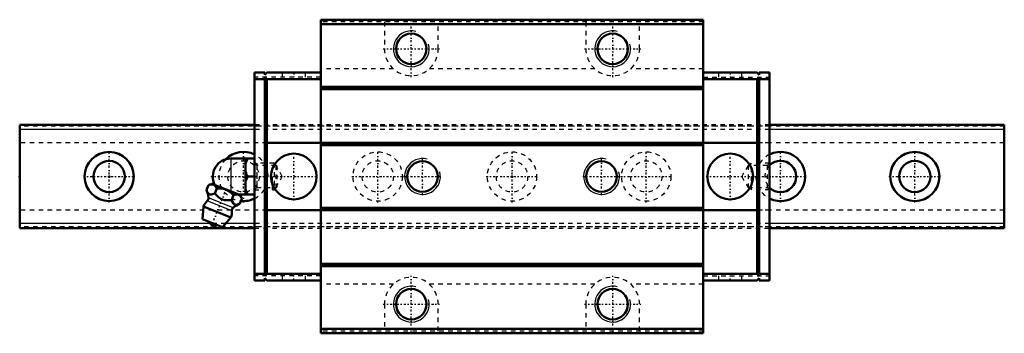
# Model space of a CAD drawing. Header units: millimetres. Extents: x -20 to 200, y -35 to 35.
import ezdxf

# ---------------------------------------------------------------- set-up
doc = ezdxf.new("R2010")
doc.units = ezdxf.units.MM
doc.linetypes.add('Center', pattern=[1.5, 0.45, -0.5, 0.05, -0.5])
doc.linetypes.add('Dashed', pattern=[2, 1, -1])
for name, color, linetype, lineweight in [('2d ConnectionPoints', 7, 'Continuous', 50), ('AM_0', 7, 'Continuous', 50), ('AM_4', 3, 'Continuous', 25), ('AM_5', 3, 'Continuous', 25), ('AM_7', 7, 'Center', 25), ('AM_9', 6, 'Dashed', 25)]:
    doc.layers.add(name, color=color, linetype=linetype, lineweight=lineweight)

# ---------------------------------------------------------------- blocks, each defined once
blk = doc.blocks.new('1_SRG_B_M6F_grease_nipple_joint_0_in_ym7ptlushiejq3fj4zj96j68o________4')
at = {"layer": 'AM_0'}
for p, q in [((27.15, 4), (32.45, 4)), ((30.45, 4), (30.45, -4)), ((30.95, 0), (32.45, 0)), ((21.73, -3), (22.16, -1.93)), ((22.94, -1.6), (22.16, -1.93)), ((29.33, -4.18), (22.94, -1.6)), ((23.6, -3.76), (24.03, -2.69)), ((27.35, -5.27), (27.78, -4.2)), ((28.87, -4), (32.45, -4)), ((29.66, -4.96), (29.33, -4.18)), ((29.22, -6.03), (29.66, -4.96)), ((21.05, -6.67), (20.85, -9.49)), ((27.17, -9.14), (21.05, -6.67)), ((25.34, -11.31), (20.85, -9.49)), ((25.34, -11.31), (27.17, -9.14))]:
    blk.add_line(p, q, dxfattribs=at)
for points in [[(30.95, 4), (30.66, 3.44), (30.45, 2.85)], [(30.45, 1.15), (30.51, 0.96), (30.7, 0.47), (30.95, 0)], [(30.95, 0), (30.66, -0.56), (30.45, -1.15)], [(24.03, -2.69), (23.77, -2.21), (23.61, -2.01), (23.41, -1.86), (23.11, -1.76), (22.76, -1.75), (22.46, -1.82), (22.16, -1.93)], [(21.73, -3), (21.91, -3.4), (22.13, -3.74), (22.32, -3.91), (22.54, -4), (22.79, -4.01), (23.05, -3.96), (23.6, -3.76)], [(23.6, -3.76), (24.03, -4.23), (24.45, -4.62), (24.92, -4.95), (25.34, -5.14), (25.81, -5.26), (26.57, -5.32), (27.35, -5.27)], [(27.78, -4.2), (27.38, -3.79), (26.94, -3.42), (26.42, -3.09), (25.84, -2.85), (25.24, -2.71), (24.62, -2.67), (24.03, -2.69)], [(29.66, -4.96), (29.4, -4.48), (29.23, -4.28), (29.04, -4.14), (28.73, -4.03), (28.38, -4.03), (28.08, -4.09), (27.78, -4.2)], [(30.45, -2.85), (30.51, -3.04), (30.7, -3.53), (30.95, -4)], [(27.35, -5.27), (27.53, -5.67), (27.75, -6.01), (27.93, -6.18), (28.16, -6.27), (28.4, -6.29), (28.67, -6.24), (29.22, -6.03)]]:
    blk.add_lwpolyline(points, dxfattribs=at)
for centre, radius, start, end in [((27.15, 0), 4, 90, 207.9876), ((16.18, -5.29), 6, 4.8448, 22.4683), ((24.11, -7.9), 3.3, 131.9787, 158), ((21.37, -4.86), 0.8, 311.9787, 4.8448), ((31.62, -11.53), 6, 113.5458, 131.1552), ((24.11, -7.9), 3.3, 338, 4.0213), ((28.2, -7.62), 0.8, 131.1552, 184.0213), ((23.64, -9.07), 1.82, 210.1342, 285.8658)]:
    blk.add_arc(centre, radius, start, end, dxfattribs=at)
at = {"layer": 'AM_4'}
for p, q in [((27.15, 4), (27.15, -3.3)), ((27.4, -7.67), (21.9, -5.45)), ((27.67, -7.01), (22.16, -4.79))]:
    blk.add_line(p, q, dxfattribs=at)
at = {"layer": 'AM_5', "linetype": 'Dashed'}
blk.add_line((32.99, 3), (32.99, -3), dxfattribs=at)
at = {"layer": 'AM_7'}
for p, q in [((22.69, 0), (46.6, 0)), ((22.79, -11.15), (26.29, -2.5))]:
    blk.add_line(p, q, dxfattribs=at)
at = {"layer": 'AM_9'}
for p, q in [((36.84, 3), (32.45, 3)), ((37.45, 2.39), (36.84, 3)), ((36.84, 3), (36.84, -3)), ((37.45, 2.39), (37.45, -2.39)), ((32.45, -3), (36.84, -3)), ((36.84, -3), (37.45, -2.39))]:
    blk.add_line(p, q, dxfattribs=at)
blk = doc.blocks.new('2_SRG25XLCSSB_M6F1_Slide25_65_0_in_ym7ptlushiejq3fj4zj96j68o________4')
at = {"layer": 'AM_0'}
for p, q in [((132.75, 35), (47.25, 35)), ((47.25, 35), (47.25, -35)), ((132.75, 34), (47.25, 34)), ((132.75, 35), (132.75, -35)), ((34.75, 23.2), (32.45, 23.2)), ((32.45, 23.2), (32.45, -23.2)), ((34.75, 23.2), (34.75, 22.7)), ((34.75, 22.7), (35.25, 23.2)), ((34.75, 22.2), (34.75, -22.2)), ((35.25, 21.7), (34.75, 22.2)), ((47.25, 23.2), (35.25, 23.2)), ((132.75, 23.2), (144.75, 23.2)), ((145.25, 22.7), (144.75, 23.2)), ((144.75, 21.7), (145.25, 22.2)), ((145.25, 23.2), (145.25, 22.7)), ((145.25, 23.2), (147.55, 23.2)), ((145.25, 22.2), (145.25, -22.2)), ((147.55, 23.2), (147.55, -23.2)), ((34.75, 21.7), (32.45, 21.7)), ((47.25, 21.7), (35.25, 21.7)), ((35.25, -21.7), (35.25, 21.7)), ((132.75, 20), (47.25, 20)), ((132.75, 21.7), (144.75, 21.7)), ((144.75, -21.7), (144.75, 21.7)), ((145.25, 21.7), (147.55, 21.7)), ((132.75, 19.5), (47.25, 19.5)), ((144.75, 7.5), (35.25, 7.5)), ((132.75, 7), (47.25, 7)), ((144.75, -7.5), (35.25, -7.5)), ((132.75, -7), (47.25, -7)), ((132.75, -19.5), (47.25, -19.5)), ((34.75, -21.7), (32.45, -21.7)), ((34.75, -22.2), (35.25, -21.7)), ((47.25, -21.7), (35.25, -21.7)), ((132.75, -20), (47.25, -20)), ((132.75, -21.7), (144.75, -21.7)), ((145.25, -22.2), (144.75, -21.7)), ((145.25, -21.7), (147.55, -21.7)), ((34.75, -23.2), (32.45, -23.2)), ((35.25, -23.2), (34.75, -22.7)), ((34.75, -22.7), (34.75, -23.2)), ((47.25, -23.2), (35.25, -23.2)), ((132.75, -23.2), (144.75, -23.2)), ((144.75, -23.2), (145.25, -22.7)), ((145.25, -22.7), (145.25, -23.2)), ((145.25, -23.2), (147.55, -23.2)), ((132.75, -34), (47.25, -34)), ((132.75, -35), (47.25, -35))]:
    blk.add_line(p, q, dxfattribs=at)
for centre, radius in [((67.5, 28.5), 3.4), ((112.5, 28.5), 3.4), ((41.25, 0), 5.1), ((138.75, 0), 5.1), ((70, 0), 3.4), ((110, 0), 3.4), ((67.5, -28.5), 3.4), ((112.5, -28.5), 3.4)]:
    blk.add_circle(centre, radius, dxfattribs=at)
at = {"layer": 'AM_5', "linetype": 'Dashed'}
for p, q in [((36.45, -3), (36.45, 3)), ((143.15, 2.46), (143.55, 3)), ((143.55, -3), (143.55, 3)), ((147.55, 3), (143.55, 3)), ((143.15, -2.46), (143.55, -3)), ((147.55, -3), (143.55, -3))]:
    blk.add_line(p, q, dxfattribs=at)
at = {"layer": 'AM_5'}
for centre in [(67.5, 28.5), (112.5, 28.5), (70, 0), (110, 0), (67.5, -28.5), (112.5, -28.5)]:
    blk.add_arc(centre, 4, 75, 15, dxfattribs=at)
at = {"layer": 'AM_7'}
for p, q in [((67.5, 22.2), (67.5, 34.8)), ((112.5, 22.2), (112.5, 34.8)), ((61.2, 28.5), (73.8, 28.5)), ((106.2, 28.5), (118.8, 28.5)), ((41.25, 23.25), (41.25, 22.15)), ((138.75, 23.25), (138.75, 22.15)), ((41.25, -5.35), (41.25, 5.36)), ((138.75, -5.35), (138.75, 5.36)), ((70, -4.2), (70, 4.2)), ((110, -4.2), (110, 4.2)), ((65.8, 0), (74.2, 0)), ((105.8, 0), (114.2, 0)), ((41.25, -23.25), (41.25, -22.15)), ((67.5, -34.8), (67.5, -22.2)), ((112.5, -34.8), (112.5, -22.2)), ((138.75, -23.25), (138.75, -22.15)), ((61.2, -28.5), (73.8, -28.5)), ((106.2, -28.5), (118.8, -28.5))]:
    blk.add_line(p, q, dxfattribs=at)
at = {"layer": 'AM_9'}
for p, q in [((132.75, 34.5), (47.25, 34.5)), ((61.5, 34.5), (61.5, 28.5)), ((73.5, 28.5), (73.5, 34.5)), ((106.5, 34.5), (106.5, 28.5)), ((118.5, 28.5), (118.5, 34.5)), ((47.25, 22.2), (32.45, 22.2)), ((38.65, 23.2), (38.65, 22.2)), ((43.85, 22.2), (43.85, 23.2)), ((63.53, 24), (47.25, 24)), ((108.53, 24), (71.47, 24)), ((132.75, 24), (116.47, 24)), ((132.75, 22.2), (147.55, 22.2)), ((136.15, 23.2), (136.15, 22.2)), ((141.35, 22.2), (141.35, 23.2)), ((147.55, 11.5), (32.45, 11.5)), ((147.55, 11.25), (32.45, 11.25)), ((147.55, 10.5), (32.45, 10.5)), ((35.25, 7.5), (32.45, 7.5)), ((147.55, 7.5), (144.75, 7.5)), ((32.99, 2.46), (32.45, 3)), ((37.25, 2.46), (32.99, 2.46)), ((32.99, 2.46), (32.99, -2.46)), ((37.25, 2.46), (37.25, -2.46)), ((38.67, 0), (37.25, 2.46)), ((142.75, 2.46), (141.33, 0)), ((147.01, 2.46), (142.75, 2.46)), ((142.75, 2.46), (142.75, -2.46)), ((147.55, 3), (147.01, 2.46)), ((147.01, 2.46), (147.01, -2.46)), ((37.25, -2.46), (38.67, 0)), ((141.33, 0), (142.75, -2.46)), ((32.45, -3), (32.99, -2.46)), ((32.99, -2.46), (37.25, -2.46)), ((142.75, -2.46), (147.01, -2.46)), ((147.01, -2.46), (147.55, -3)), ((35.25, -7.5), (32.45, -7.5)), ((147.55, -7.5), (144.75, -7.5)), ((147.55, -10.5), (32.45, -10.5)), ((147.55, -11.25), (32.45, -11.25)), ((32.45, -11.5), (147.55, -11.5)), ((47.25, -22.2), (32.45, -22.2)), ((38.65, -22.2), (38.65, -23.2)), ((43.85, -23.2), (43.85, -22.2)), ((63.53, -24), (47.25, -24)), ((108.53, -24), (71.47, -24)), ((132.75, -24), (116.47, -24)), ((132.75, -22.2), (147.55, -22.2)), ((136.15, -22.2), (136.15, -23.2)), ((141.35, -23.2), (141.35, -22.2)), ((61.5, -28.5), (61.5, -34.5)), ((73.5, -34.5), (73.5, -28.5)), ((106.5, -28.5), (106.5, -34.5)), ((118.5, -34.5), (118.5, -28.5)), ((132.75, -34.5), (47.25, -34.5))]:
    blk.add_line(p, q, dxfattribs=at)
for centre, start, end in [((67.5, 28.5), 180, 360), ((112.5, 28.5), 180, 360), ((67.5, -28.5), 0, 180), ((112.5, -28.5), 0, 180)]:
    blk.add_arc(centre, 6, start, end, dxfattribs=at)
blk = doc.blocks.new('3_SRG25XLC22020_Track_0_in_ym7ptlushiejq3fj4zj96j68o________4')
at = {"layer": 'AM_0'}
for p, q in [((32.45, 11.5), (-20, 11.5)), ((-20, 11.5), (-20, -11.5)), ((200, 11.5), (147.55, 11.5)), ((200, 11.5), (200, -11.5)), ((-20, -11.5), (32.45, -11.5)), ((147.55, -11.5), (200, -11.5))]:
    blk.add_line(p, q, dxfattribs=at)
for centre, radius in [((0, 0), 5.5), ((180, 0), 5.5), ((0, 0), 3.5), ((180, 0), 3.5)]:
    blk.add_circle(centre, radius, dxfattribs=at)
for centre, radius, start, end in [((30, 0), 5.5, 63.5476, 135.5316), ((150, 0), 5.5, 243.5476, 116.4524), ((150, 0), 3.5, 225.573, 134.427), ((30, 0), 5.5, 264.2441, 296.4524)]:
    blk.add_arc(centre, radius, start, end, dxfattribs=at)
at = {"layer": 'AM_4'}
for p, q in [((32.45, 10.5), (-20, 10.5)), ((200, 10.5), (147.55, 10.5)), ((22.51, -10.5), (-20, -10.5)), ((32.45, -10.5), (26.03, -10.5)), ((200, -10.5), (147.55, -10.5))]:
    blk.add_line(p, q, dxfattribs=at)
at = {"layer": 'AM_7'}
for p, q in [((0, -5.78), (0, 5.77)), ((30, -5.78), (30, 5.77)), ((60, -5.78), (60, 5.77)), ((90, -5.78), (90, 5.77)), ((120, -5.78), (120, 5.77)), ((150, -5.78), (150, 5.77)), ((180, -5.78), (180, 5.77)), ((-5.78, 0), (5.77, 0)), ((54.23, 0), (65.78, 0)), ((84.22, 0), (95.78, 0)), ((114.22, 0), (125.78, 0)), ((133.4, 0), (155.77, 0)), ((174.22, 0), (185.78, 0))]:
    blk.add_line(p, q, dxfattribs=at)
at = {"layer": 'AM_9'}
for p, q in [((200, 11.25), (-20, 11.25)), ((147.55, 11.5), (32.45, 11.5)), ((147.55, 10.5), (32.45, 10.5)), ((35.25, 7.5), (-20, 7.5)), ((200, 7.5), (144.75, 7.5)), ((35.25, -7.5), (-20, -7.5)), ((200, -7.5), (144.75, -7.5)), ((26.03, -10.5), (22.51, -10.5)), ((147.55, -10.5), (32.45, -10.5)), ((200, -11.25), (-20, -11.25)), ((32.45, -11.5), (147.55, -11.5))]:
    blk.add_line(p, q, dxfattribs=at)
for centre, radius in [((60, 0), 5.5), ((90, 0), 5.5), ((120, 0), 5.5), ((30, 0), 3.5), ((60, 0), 3.5), ((90, 0), 3.5), ((120, 0), 3.5)]:
    blk.add_circle(centre, radius, dxfattribs=at)
for centre, radius, start, end in [((30, 0), 5.5, 296.4524, 63.5476), ((150, 0), 5.5, 116.4524, 243.5476), ((30, 0), 5.5, 135.5316, 264.2441), ((150, 0), 3.5, 134.427, 225.573)]:
    blk.add_arc(centre, radius, start, end, dxfattribs=at)

msp = doc.modelspace()

# ---------------------------------------------------------------- linework, layer by layer
at = {"layer": '2d ConnectionPoints'}
for p in [(41.25, 23.2), (138.75, 23.2), (-20, 0), (0, 0), (0, 0), (32.45, 0), (90, 0), (147.55, 0), (41.25, -23.2), (138.75, -23.2)]:
    msp.add_point(p, dxfattribs=at)

# ---------------------------------------------------------------- block references
for name in ['2_SRG25XLCSSB_M6F1_Slide25_65_0_in_ym7ptlushiejq3fj4zj96j68o________4', '3_SRG25XLC22020_Track_0_in_ym7ptlushiejq3fj4zj96j68o________4', '1_SRG_B_M6F_grease_nipple_joint_0_in_ym7ptlushiejq3fj4zj96j68o________4']:
    msp.add_blockref(name, (0, 0))

doc.saveas('drawing.dxf')
